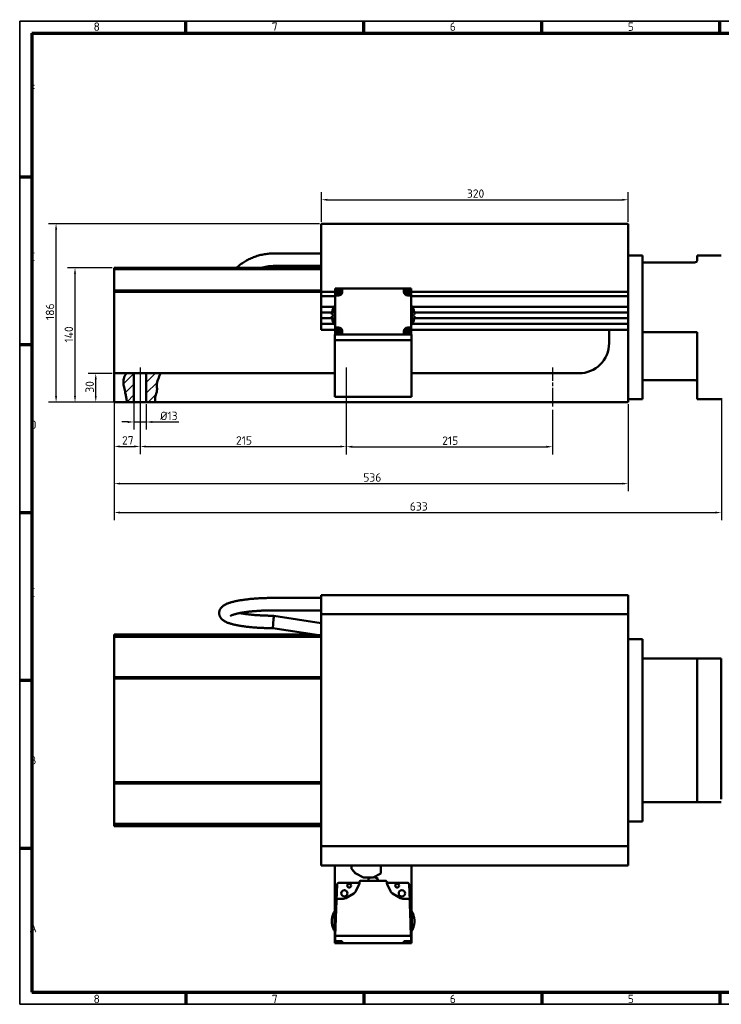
# Model space of a CAD drawing. Header units: millimetres. Extents: x 12 to 1472, y 12 to 1039.
# Tile 1 of 7: x 12 to 744, y 12 to 1039. Entities that reach past the tile are written whole.
import ezdxf

# ---------------------------------------------------------------- set-up
doc = ezdxf.new("R2010")
doc.units = ezdxf.units.MM
doc.header["$LTSCALE"] = 2.5
doc.linetypes.add('CHAIN', pattern=[0.3543, 0.2362, -0.0295, 0.0591, -0.0295])
doc.layers.get('0').update_dxf_attribs({"lineweight": 25})
for name, color, linetype, lineweight in [('Bemaßung (ISO)', 7, 'Continuous', 25), ('Mittellinie (ISO)', 7, 'Continuous', 25), ('Rahmen (ISO)', 7, 'Continuous', 70), ('Schraffur (ISO)', 7, 'Continuous', 18), ('Sichtbar (ISO)', 7, 'Continuous', 50), ('Symbol (ISO)', 7, 'Continuous', 25)]:
    doc.layers.add(name, color=color, linetype=linetype, lineweight=lineweight)
doc.styles.add('Notiztext (DIN)', font='isocpeur.ttf')
doc.dimstyles.new('Standard (DIN)', dxfattribs={"dimscale": 2.5, "dimtxt": 3.5, "dimasz": 2.5, "dimexe": 3.175, "dimexo": 0.8, "dimgap": 0.8, "dimtad": 1, "dimdec": 3, "dimrnd": 1e-08, "dimtxsty": 'Notiztext (DIN)', "dimcen": 0.09, "dimdle": 10, "dimclrd": 256, "dimclre": 256, "dimclrt": 256, "dimazin": 2, "dimtfac": 0.571429, "dimtdec": 3, "dimtmove": 0, "dimatfit": 3, "dimfxl": 1, "dimtolj": 1, "dimlwd": -1, "dimlwe": -1, "dimarcsym": 0})

# ---------------------------------------------------------------- blocks, each defined once
blk = doc.blocks.new('Ränder Hagen+Goebel Rahmen')
at = {"layer": 'Rahmen (ISO)', "linetype": 'Continuous', "lineweight": 35}
for p, q in [((5, 415), (5, 5)), ((5, 415), (589, 415)), ((5, 5), (589, 5))]:
    blk.add_line(p, q, dxfattribs=at)
at = {"layer": 'Rahmen (ISO)'}
for p, q in [((74.25, 410), (74.25, 415)), ((148.5, 410), (148.5, 415)), ((222.75, 410), (222.75, 415)), ((297, 410), (297, 415)), ((10, 410), (584, 410)), ((10, 410), (10, 10)), ((10, 350), (5, 350)), ((10, 280), (5, 280)), ((10, 210), (5, 210)), ((10, 140), (5, 140)), ((10, 70), (5, 70)), ((10, 10), (584, 10)), ((74.25, 10), (74.25, 5)), ((148.5, 10), (148.5, 5)), ((222.75, 10), (222.75, 5)), ((297, 10), (297, 5))]:
    blk.add_line(p, q, dxfattribs=at)
at = {"layer": 'Symbol (ISO)', "char_height": 3.5, "style": 'Notiztext (DIN)'}
for s, insert, attachment_point in [('8', (37.125, 411), 8), ('7', (111.375, 411), 8), ('6', (185.625, 411), 8), ('5', (259.875, 411), 8), ('F', (9, 385), 7), ('E', (9, 315), 7), ('D', (9, 245), 7), ('C', (9, 175), 7), ('B', (9, 105), 7), ('A', (9, 35), 7), ('8', (37.125, 9), 2), ('7', (111.375, 9), 2), ('6', (185.625, 9), 2), ('5', (259.875, 9), 2)]:
    blk.add_mtext(s, dxfattribs=dict(at, insert=insert, attachment_point=attachment_point))
blk = doc.blocks.new('*D6')
at = {"layer": 'Bemaßung (ISO)'}
for p, q in [((109, 670.4), (83.9, 670.4)), ((91.8, 646.7), (91.8, 664.2)), ((645, 640.4), (83.9, 640.4))]:
    blk.add_line(p, q, dxfattribs=at)
for points in [[(90.8, 664.2), (92.8, 664.2), (91.8, 670.4)], [(90.8, 646.7), (92.8, 646.7), (91.8, 640.4)]]:
    blk.add_solid(points, dxfattribs=at)
at = {"layer": 'Defpoints', "color": 0}
for p in [(91.8, 670.4), (111, 670.4), (647, 640.4)]:
    blk.add_point(p, dxfattribs=at)
at = {"layer": 'Bemaßung (ISO)', "insert": (81.1, 650.2), "char_height": 8.75, "attachment_point": 1, "rotation": 90, "style": 'Notiztext (DIN)'}
blk.add_mtext('\\A1;30', dxfattribs=at)
blk = doc.blocks.new('*D7')
at = {"layer": 'Bemaßung (ISO)'}
for p, q in [((109, 780.4), (62.2, 780.4)), ((70.2, 646.7), (70.2, 774.2)), ((645, 640.4), (62.2, 640.4))]:
    blk.add_line(p, q, dxfattribs=at)
for points in [[(69.1, 774.2), (71.2, 774.2), (70.2, 780.4)], [(69.1, 646.7), (71.2, 646.7), (70.2, 640.4)]]:
    blk.add_solid(points, dxfattribs=at)
at = {"layer": 'Defpoints', "color": 0}
for p in [(70.2, 780.4), (111, 780.4), (647, 640.4)]:
    blk.add_point(p, dxfattribs=at)
at = {"layer": 'Bemaßung (ISO)', "insert": (59.4, 702.5), "char_height": 8.75, "attachment_point": 1, "rotation": 90, "style": 'Notiztext (DIN)'}
blk.add_mtext('\\A1;140', dxfattribs=at)
blk = doc.blocks.new('*D8')
at = {"layer": 'Bemaßung (ISO)'}
for p, q in [((325, 826.4), (42.5, 826.4)), ((50.4, 646.7), (50.4, 820.2)), ((645, 640.4), (42.5, 640.4))]:
    blk.add_line(p, q, dxfattribs=at)
for points in [[(49.4, 820.2), (51.5, 820.2), (50.4, 826.4)], [(49.4, 646.7), (51.5, 646.7), (50.4, 640.4)]]:
    blk.add_solid(points, dxfattribs=at)
at = {"layer": 'Defpoints', "color": 0}
for p in [(50.4, 826.4), (327, 826.4), (647, 640.4)]:
    blk.add_point(p, dxfattribs=at)
at = {"layer": 'Bemaßung (ISO)', "insert": (39.7, 726), "char_height": 8.75, "attachment_point": 1, "rotation": 90, "style": 'Notiztext (DIN)'}
blk.add_mtext('\\A1;186', dxfattribs=at)
blk = doc.blocks.new('*D14')
at = {"layer": 'Bemaßung (ISO)'}
for p, q in [((327, 828.4), (327, 859.3)), ((647, 828.4), (647, 859.3)), ((333.2, 851.4), (640.7, 851.4))]:
    blk.add_line(p, q, dxfattribs=at)
for points in [[(333.2, 852.4), (333.2, 850.4), (327, 851.4)], [(640.7, 852.4), (640.7, 850.4), (647, 851.4)]]:
    blk.add_solid(points, dxfattribs=at)
at = {"layer": 'Defpoints', "color": 0}
for p in [(647, 851.4), (327, 826.4), (647, 826.4)]:
    blk.add_point(p, dxfattribs=at)
at = {"layer": 'Bemaßung (ISO)', "insert": (478.7, 862.2), "char_height": 8.75, "attachment_point": 1, "style": 'Notiztext (DIN)'}
blk.add_mtext('\\A1;320', dxfattribs=at)
blk = doc.blocks.new('*D15')
at = {"layer": 'Bemaßung (ISO)'}
for p, q in [((131.5, 668.4), (131.5, 611.7)), ((144.5, 638.4), (144.5, 611.7)), ((125.2, 619.7), (119, 619.7)), ((131.5, 619.7), (144.5, 619.7)), ((150.7, 619.7), (178.5, 619.7))]:
    blk.add_line(p, q, dxfattribs=at)
for points in [[(125.2, 620.7), (125.2, 618.6), (131.5, 619.7)], [(150.7, 620.7), (150.7, 618.6), (144.5, 619.7)]]:
    blk.add_solid(points, dxfattribs=at)
at = {"layer": 'Defpoints', "color": 0}
for p in [(131.5, 670.4), (144.5, 640.4), (144.5, 619.7)]:
    blk.add_point(p, dxfattribs=at)
at = {"layer": 'Bemaßung (ISO)', "insert": (159, 630.4), "char_height": 8.75, "attachment_point": 1, "style": 'Notiztext (DIN)'}
blk.add_mtext('\\A1;Ø13', dxfattribs=at)
blk = doc.blocks.new('*D16')
at = {"layer": 'Bemaßung (ISO)'}
for p, q in [((111, 668.4), (111, 586.2)), ((138, 632.2), (138, 586.2)), ((117.2, 594.2), (131.7, 594.2))]:
    blk.add_line(p, q, dxfattribs=at)
for points in [[(117.2, 595.2), (117.2, 593.1), (111, 594.2)], [(131.7, 595.2), (131.7, 593.1), (138, 594.2)]]:
    blk.add_solid(points, dxfattribs=at)
at = {"layer": 'Defpoints', "color": 0}
for p in [(111, 670.4), (138, 634.2), (138, 594.2)]:
    blk.add_point(p, dxfattribs=at)
at = {"layer": 'Bemaßung (ISO)', "insert": (119.2, 604.9), "char_height": 8.75, "attachment_point": 1, "style": 'Notiztext (DIN)'}
blk.add_mtext('\\A1;27', dxfattribs=at)
blk = doc.blocks.new('*D17')
at = {"layer": 'Bemaßung (ISO)'}
for p, q in [((138, 674.7), (138, 586.2)), ((353, 632.2), (353, 586.2)), ((144.2, 594.1), (346.7, 594.1))]:
    blk.add_line(p, q, dxfattribs=at)
for points in [[(144.2, 595.1), (144.2, 593.1), (138, 594.1)], [(346.7, 595.1), (346.7, 593.1), (353, 594.1)]]:
    blk.add_solid(points, dxfattribs=at)
at = {"layer": 'Defpoints', "color": 0}
for p in [(138, 676.7), (353, 634.2), (353, 594.1)]:
    blk.add_point(p, dxfattribs=at)
at = {"layer": 'Bemaßung (ISO)', "insert": (238, 604.8), "char_height": 8.75, "attachment_point": 1, "style": 'Notiztext (DIN)'}
blk.add_mtext('\\A1;215', dxfattribs=at)
blk = doc.blocks.new('*D18')
at = {"layer": 'Bemaßung (ISO)'}
for p, q in [((353, 674.7), (353, 585.9)), ((568, 632.2), (568, 585.9)), ((359.2, 593.9), (561.7, 593.9))]:
    blk.add_line(p, q, dxfattribs=at)
for points in [[(359.2, 594.9), (359.2, 592.8), (353, 593.9)], [(561.7, 594.9), (561.7, 592.8), (568, 593.9)]]:
    blk.add_solid(points, dxfattribs=at)
at = {"layer": 'Defpoints', "color": 0}
for p in [(353, 676.7), (568, 634.2), (568, 593.9)]:
    blk.add_point(p, dxfattribs=at)
at = {"layer": 'Bemaßung (ISO)', "insert": (453, 604.6), "char_height": 8.75, "attachment_point": 1, "style": 'Notiztext (DIN)'}
blk.add_mtext('\\A1;215', dxfattribs=at)
blk = doc.blocks.new('*D19')
at = {"layer": 'Bemaßung (ISO)'}
for p, q in [((111, 668.4), (111, 547.5)), ((647, 638.4), (647, 547.5)), ((117.2, 555.4), (640.7, 555.4))]:
    blk.add_line(p, q, dxfattribs=at)
for points in [[(117.2, 556.4), (117.2, 554.4), (111, 555.4)], [(640.7, 556.4), (640.7, 554.4), (647, 555.4)]]:
    blk.add_solid(points, dxfattribs=at)
at = {"layer": 'Defpoints', "color": 0}
for p in [(111, 670.4), (647, 640.4), (647, 555.4)]:
    blk.add_point(p, dxfattribs=at)
at = {"layer": 'Bemaßung (ISO)', "insert": (370.7, 566.2), "char_height": 8.75, "attachment_point": 1, "style": 'Notiztext (DIN)'}
blk.add_mtext('\\A1;536', dxfattribs=at)
blk = doc.blocks.new('*D20')
at = {"layer": 'Bemaßung (ISO)'}
for p, q in [((111, 668.4), (111, 517.3)), ((744, 644.4), (744, 517.3)), ((117.2, 525.3), (737.7, 525.3))]:
    blk.add_line(p, q, dxfattribs=at)
for points in [[(117.2, 526.3), (117.2, 524.2), (111, 525.3)], [(737.7, 526.3), (737.7, 524.2), (744, 525.3)]]:
    blk.add_solid(points, dxfattribs=at)
at = {"layer": 'Defpoints', "color": 0}
for p in [(111, 670.4), (744, 646.4), (744, 525.3)]:
    blk.add_point(p, dxfattribs=at)
at = {"layer": 'Bemaßung (ISO)', "insert": (419.2, 536), "char_height": 8.75, "attachment_point": 1, "style": 'Notiztext (DIN)'}
blk.add_mtext('\\A1;633', dxfattribs=at)

msp = doc.modelspace()

# ---------------------------------------------------------------- hatches: boundary and pattern name
at = {"layer": 'Schraffur (ISO)'}
h = msp.add_hatch(dxfattribs=at)
h.set_pattern_fill('ANSI31', color=256, scale=63.5, style=0)
h.set_pattern_definition([(45, (0, 0), (-5.61266, 5.61266), [])])
edge = h.paths.add_edge_path()
edge.add_spline(control_points=[(124.5022, 640.4079), (123.541, 645.5873), (123.3628, 646.7006), (121.1858, 656.2682), (120.4297, 659.5532), (120.8617, 664.552), (121.3011, 666.4718), (122.7127, 669.1676), (123.1039, 669.801), (123.533, 670.4079)], knot_values=[0.052138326, 0.052138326, 0.052138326, 0.052138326, 1.713008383, 1.713008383, 2.995647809, 2.995647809, 3.653969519, 3.653969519, 3.867245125, 3.867245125, 3.867245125, 3.867245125], degree=3, periodic=0)
edge.add_line((123.533, 670.4079), (131.4678, 670.4079))
edge.add_line((131.4678, 670.4079), (131.4678, 640.4079))
edge.add_line((131.4678, 640.4079), (124.5022, 640.4079))
edge = h.paths.add_edge_path()
edge.add_spline(control_points=[(159.1687, 670.4079), (158.9737, 669.7516), (158.7366, 669.0774), (157.4225, 665.5799), (156.0928, 662.7814), (155.378, 658.0655), (155.5643, 656.7199), (155.8782, 652.6209), (155.4145, 651.4082), (154.2233, 647.3158), (153.8576, 645.9201), (153.5891, 642.9173), (153.6835, 641.6463), (153.8894, 640.4079)], knot_values=[6.697950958, 6.697950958, 6.697950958, 6.697950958, 6.748881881, 6.748881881, 6.958792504, 6.958792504, 7.09661434, 7.09661434, 7.374670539, 7.374670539, 7.503820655, 7.503820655, 7.623843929, 7.623843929, 7.623843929, 7.623843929], degree=3, periodic=0)
edge.add_line((153.8894, 640.4079), (144.4678, 640.4079))
edge.add_line((144.4678, 640.4079), (144.4678, 670.4079))
edge.add_line((144.4678, 670.4079), (159.1687, 670.4079))

# ---------------------------------------------------------------- linework, layer by layer
at = {"layer": 'Mittellinie (ISO)', "linetype": 'CHAIN', "ltscale": 23.990969}
for p, q in [((137.9678, 676.6579), (137.9678, 634.1579)), ((352.9678, 676.6579), (352.9678, 634.1579)), ((567.9678, 676.6579), (567.9678, 634.1579))]:
    msp.add_line(p, q, dxfattribs=at)
at = {"layer": 'Sichtbar (ISO)'}
for p, q in [((326.9678, 826.4079), (646.9678, 826.4079)), ((326.9678, 755.4079), (326.9678, 826.4079)), ((646.9678, 826.4079), (646.9678, 755.4079)), ((276.9678, 795.3221), (326.9678, 795.3221)), ((661.9678, 793.4079), (646.9678, 793.4079)), ((661.9678, 793.4079), (661.9678, 643.4079)), ((743.9678, 793.4079), (718.9678, 793.4079)), ((718.9678, 790.4079), (718.9678, 793.4079)), ((110.9678, 780.4079), (110.9678, 778.9079)), ((326.9678, 780.4079), (110.9678, 780.4079)), ((276.9678, 782.3221), (326.9678, 782.3221)), ((661.9678, 785.9083), (715.9678, 785.9083)), ((718.9678, 788.9083), (718.9678, 790.4079)), ((110.9678, 778.9079), (110.9678, 756.9079)), ((110.9678, 778.9079), (326.9678, 778.9079)), ((110.9678, 756.9079), (110.9678, 755.4079)), ((326.9678, 756.9079), (110.9678, 756.9079)), ((110.9678, 670.4079), (110.9678, 755.4079)), ((110.9678, 755.4079), (326.9678, 755.4079)), ((326.9678, 750.9079), (326.9678, 755.4079)), ((341.4678, 755.4079), (326.9678, 755.4079)), ((326.9678, 739.9079), (326.9678, 750.9079)), ((326.9678, 750.9079), (341.4678, 750.9079)), ((341.4678, 758.8079), (348.8678, 758.8079)), ((341.4678, 751.5079), (341.4678, 758.8079)), ((341.4678, 751.5079), (344.8678, 751.5079)), ((341.4678, 718.3079), (341.4678, 751.5079)), ((341.5678, 758.8079), (341.5678, 758.9079)), ((420.3678, 758.9079), (341.5678, 758.9079)), ((342.1928, 755.1079), (342.1618, 755.1079)), ((342.6926, 755.1079), (342.1928, 755.1079)), ((342.2215, 755.9079), (342.2533, 755.9079)), ((342.2533, 755.9079), (342.7674, 755.9079)), ((347.0429, 755.1079), (342.6926, 755.1079)), ((342.7674, 755.9079), (346.9681, 755.9079)), ((346.9681, 755.9079), (347.4822, 755.9079)), ((347.5427, 755.1079), (347.0429, 755.1079)), ((347.4822, 755.9079), (347.514, 755.9079)), ((347.5738, 755.1079), (347.5427, 755.1079)), ((348.8678, 755.5079), (348.8678, 758.8079)), ((348.8678, 758.8079), (413.0678, 758.8079)), ((413.0678, 758.8079), (413.0678, 755.5079)), ((413.0678, 758.8079), (420.4678, 758.8079)), ((414.3928, 755.1079), (414.3618, 755.1079)), ((414.8926, 755.1079), (414.3928, 755.1079)), ((414.4215, 755.9079), (414.4533, 755.9079)), ((414.4533, 755.9079), (414.9674, 755.9079)), ((419.2429, 755.1079), (414.8926, 755.1079)), ((414.9674, 755.9079), (419.1681, 755.9079)), ((417.0678, 751.5079), (420.4678, 751.5079)), ((419.1681, 755.9079), (419.6822, 755.9079)), ((419.7427, 755.1079), (419.2429, 755.1079)), ((419.6822, 755.9079), (419.714, 755.9079)), ((419.7738, 755.1079), (419.7427, 755.1079)), ((420.3678, 758.8079), (420.3678, 758.9079)), ((420.4678, 758.8079), (420.4678, 751.5079)), ((646.9678, 755.4079), (420.4678, 755.4079)), ((420.4678, 751.5079), (420.4678, 718.3079)), ((420.4678, 750.9079), (646.9678, 750.9079)), ((646.9678, 750.9079), (646.9678, 755.4079)), ((646.9678, 750.9079), (646.9678, 739.9079)), ((326.9678, 739.9079), (340.022, 739.9079)), ((326.9678, 733.9079), (326.9678, 739.9079)), ((340.5678, 740.9079), (340.5678, 720.9079)), ((341.4678, 740.9079), (340.5678, 740.9079)), ((420.4678, 740.9079), (421.3678, 740.9079)), ((421.3678, 720.9079), (421.3678, 740.9079)), ((421.9135, 739.9079), (646.9678, 739.9079)), ((646.9678, 739.9079), (646.9678, 733.9079)), ((338.0935, 733.9079), (326.9678, 733.9079)), ((326.9678, 727.9079), (326.9678, 733.9079)), ((337.8921, 731.9079), (338.8678, 731.9079)), ((338.8678, 729.9079), (337.8921, 729.9079)), ((338.8678, 729.9079), (338.8678, 731.9079)), ((423.0678, 731.9079), (424.0434, 731.9079)), ((423.0678, 731.9079), (423.0678, 729.9079)), ((424.0434, 729.9079), (423.0678, 729.9079)), ((646.9678, 733.9079), (423.842, 733.9079)), ((646.9678, 733.9079), (646.9678, 727.9079)), ((326.9678, 727.9079), (338.0935, 727.9079)), ((326.9678, 721.9079), (326.9678, 727.9079)), ((340.022, 721.9079), (326.9678, 721.9079)), ((326.9678, 715.9079), (326.9678, 721.9079)), ((341.4678, 720.9079), (340.5678, 720.9079)), ((420.4678, 720.9079), (421.3678, 720.9079)), ((646.9678, 721.9079), (421.9135, 721.9079)), ((423.842, 727.9079), (646.9678, 727.9079)), ((646.9678, 727.9079), (646.9678, 721.9079)), ((646.9678, 721.9079), (646.9678, 715.9079)), ((341.4678, 715.9079), (326.9678, 715.9079)), ((340.9678, 710.9079), (340.9678, 704.9079)), ((420.9678, 710.9079), (340.9678, 710.9079)), ((344.8678, 718.3079), (341.4678, 718.3079)), ((341.4678, 711.0079), (341.4678, 718.3079)), ((348.8678, 711.0079), (341.4678, 711.0079)), ((341.5678, 710.9079), (341.5678, 711.0079)), ((342.184, 714.5079), (342.2153, 714.5079)), ((342.2153, 713.7079), (342.184, 713.7079)), ((342.2153, 714.5079), (342.7203, 714.5079)), ((342.7203, 713.7079), (342.2153, 713.7079)), ((342.7203, 714.5079), (347.0152, 714.5079)), ((347.0152, 713.7079), (342.7203, 713.7079)), ((347.0152, 714.5079), (347.5202, 714.5079)), ((347.5202, 713.7079), (347.0152, 713.7079)), ((347.5202, 714.5079), (347.5515, 714.5079)), ((347.5515, 713.7079), (347.5202, 713.7079)), ((348.8678, 711.0079), (348.8678, 714.3079)), ((413.0678, 711.0079), (348.8678, 711.0079)), ((354.2928, 710.9079), (354.2928, 711.0079)), ((356.9178, 710.9079), (356.9178, 711.0079)), ((360.9178, 710.9079), (360.9178, 711.0079)), ((370.9678, 710.9079), (370.9678, 711.0079)), ((374.9678, 710.9079), (375.0678, 711.0079)), ((386.9678, 710.9079), (386.8678, 711.0079)), ((390.9678, 711.0079), (390.9678, 710.9079)), ((401.0178, 710.9079), (401.0178, 711.0079)), ((405.0178, 710.9079), (405.0178, 711.0079)), ((407.6428, 711.0079), (407.6428, 710.9079)), ((413.0678, 714.3079), (413.0678, 711.0079)), ((420.4678, 711.0079), (413.0678, 711.0079)), ((414.384, 714.5079), (414.4153, 714.5079)), ((414.4153, 713.7079), (414.384, 713.7079)), ((414.4153, 714.5079), (414.9203, 714.5079)), ((414.9203, 713.7079), (414.4153, 713.7079)), ((414.9203, 714.5079), (419.2152, 714.5079)), ((419.2152, 713.7079), (414.9203, 713.7079)), ((420.4678, 718.3079), (417.0678, 718.3079)), ((419.2152, 714.5079), (419.7202, 714.5079)), ((419.7202, 713.7079), (419.2152, 713.7079)), ((419.7202, 714.5079), (419.7515, 714.5079)), ((419.7515, 713.7079), (419.7202, 713.7079)), ((420.3678, 710.9079), (420.3678, 711.0079)), ((420.4678, 718.3079), (420.4678, 711.0079)), ((646.9678, 715.9079), (420.4678, 715.9079)), ((420.9678, 710.9079), (420.9678, 704.9079)), ((626.9678, 715.9079), (626.9678, 701.9079)), ((646.9678, 640.4079), (646.9678, 715.9079)), ((661.9678, 713.4083), (718.9678, 713.4083)), ((718.9678, 713.4083), (718.9678, 646.4079)), ((420.9678, 704.9079), (340.9678, 704.9079)), ((340.9678, 704.9079), (340.9678, 645.9079)), ((420.9678, 704.9079), (420.9678, 645.9079)), ((110.9678, 670.4079), (110.9678, 640.4079)), ((123.533, 670.4079), (110.9678, 670.4079)), ((123.533, 670.4079), (131.4678, 670.4079)), ((131.4678, 670.4079), (131.4678, 640.4079)), ((131.4678, 670.4079), (144.4678, 670.4079)), ((144.4678, 670.4079), (159.1687, 670.4079)), ((144.4678, 640.4079), (144.4678, 670.4079)), ((340.9678, 670.4079), (159.1687, 670.4079)), ((595.4678, 670.4079), (420.9678, 670.4079)), ((715.9678, 663.4083), (661.9678, 663.4083)), ((124.5022, 640.4079), (110.9678, 640.4079)), ((131.4678, 640.4079), (124.5022, 640.4079)), ((144.4678, 640.4079), (131.4678, 640.4079)), ((153.8894, 640.4079), (144.4678, 640.4079)), ((646.9678, 640.4079), (153.8894, 640.4079)), ((420.9678, 645.9079), (340.9678, 645.9079)), ((661.9678, 643.4079), (646.9678, 643.4079)), ((718.9678, 643.4079), (718.9678, 646.4079)), ((718.9678, 643.4079), (743.9678, 643.4079)), ((276.9678, 436.2292), (326.9678, 436.2292)), ((646.9678, 439.2292), (326.9678, 439.2292)), ((326.9678, 439.2292), (326.9678, 419.2292)), ((646.9678, 439.2292), (646.9678, 419.2292)), ((276.9678, 423.2292), (326.9678, 423.2292)), ((276.9678, 417.68), (277.4704, 417.68)), ((326.9678, 409.9765), (277.4707, 417.68)), ((326.9678, 419.2292), (646.9678, 419.2292)), ((326.9678, 177.2292), (326.9678, 419.2292)), ((326.9678, 419.2292), (646.9678, 419.2292)), ((646.9678, 177.2292), (646.9678, 419.2292)), ((276.4562, 404.7933), (276.4562, 404.7928)), ((324.3387, 397.2292), (276.4619, 404.6805)), ((110.9678, 398.2292), (317.9134, 398.2292)), ((110.9678, 397.2292), (110.9678, 398.2292)), ((110.9678, 397.2292), (110.9678, 395.7292)), ((326.9678, 397.2292), (110.9678, 397.2292)), ((110.9678, 395.7292), (326.9678, 395.7292)), ((110.9678, 395.7292), (110.9678, 353.7292)), ((661.9678, 393.2292), (646.9678, 393.2292)), ((661.9678, 393.2292), (661.9678, 203.2292)), ((661.9678, 373.2292), (715.9678, 373.2292)), ((718.9678, 373.2292), (715.9678, 373.2292)), ((743.9678, 373.2292), (718.9678, 373.2292)), ((718.9678, 370.2292), (718.9678, 373.2292)), ((718.9678, 370.2292), (718.9678, 226.2292)), ((743.9678, 373.2292), (743.9678, 370.2292)), ((743.9678, 370.2292), (743.9678, 226.2292)), ((110.9678, 353.7292), (110.9678, 352.2292)), ((326.9678, 353.7292), (110.9678, 353.7292)), ((110.9678, 352.2292), (326.9678, 352.2292)), ((110.9678, 352.2292), (110.9678, 244.2292)), ((110.9678, 244.2292), (110.9678, 242.7292)), ((326.9678, 244.2292), (110.9678, 244.2292)), ((110.9678, 242.7292), (326.9678, 242.7292)), ((110.9678, 242.7292), (110.9678, 200.7292)), ((718.9678, 223.2292), (718.9678, 226.2292)), ((661.9678, 223.2292), (715.9678, 223.2292)), ((715.9678, 223.2292), (718.9678, 223.2292)), ((718.9678, 223.2292), (743.9678, 223.2292)), ((110.9678, 200.7292), (110.9678, 199.2292)), ((326.9678, 200.7292), (110.9678, 200.7292)), ((110.9678, 199.2292), (326.9678, 199.2292)), ((110.9678, 198.2292), (110.9678, 199.2292)), ((326.9678, 198.2292), (110.9678, 198.2292)), ((661.9678, 203.2292), (646.9678, 203.2292)), ((326.9678, 177.2292), (646.9678, 177.2292)), ((646.9678, 177.2292), (326.9678, 177.2292)), ((326.9678, 157.2292), (326.9678, 177.2292)), ((646.9678, 157.2292), (646.9678, 177.2292)), ((326.9678, 157.2292), (646.9678, 157.2292)), ((340.9678, 157.2292), (340.9678, 109.2292)), ((358.4678, 153.8155), (358.4678, 157.2292)), ((388.9678, 157.2292), (388.9678, 148.7292)), ((420.9678, 157.2292), (420.9678, 109.2292)), ((362.9678, 148.7292), (358.4678, 153.8155)), ((358.7199, 153.526), (358.7221, 153.528)), ((362.6956, 149.0323), (358.7199, 153.526)), ((362.6956, 149.0323), (362.6978, 149.0343)), ((370.9678, 144.7292), (362.9678, 148.7292)), ((380.9678, 144.7292), (370.9678, 144.7292)), ((375.9778, 143.3482), (378.3697, 144.7292)), ((388.9678, 148.7292), (380.9678, 144.7292)), ((382.3601, 145.4253), (385.9578, 143.3482)), ((342.8588, 120.699), (343.4385, 137.299)), ((345.4372, 139.2292), (366.7056, 139.2292)), ((362.8459, 130.3724), (366.2743, 137.7245)), ((366.7428, 139.8376), (366.7428, 140.2292)), ((367.7428, 141.2292), (394.1928, 141.2292)), ((375.9778, 141.2292), (375.9778, 143.3482)), ((385.9578, 141.2292), (385.9578, 143.3482)), ((395.1928, 140.2292), (395.1928, 139.8376)), ((395.2299, 139.2292), (416.4983, 139.2292)), ((395.6612, 137.7245), (399.0896, 130.3724)), ((418.4971, 137.299), (419.0767, 120.699)), ((352.403, 123.299), (360.8144, 128.1553)), ((401.1211, 128.1553), (409.5325, 123.299)), ((341.5678, 83.7292), (342.8588, 120.699)), ((341.5678, 114.2292), (342.5678, 115.2292)), ((341.5678, 114.2292), (341.5678, 99.2292)), ((342.5678, 115.2292), (342.5678, 112.3654)), ((342.6678, 115.2292), (342.5678, 115.2292)), ((344.8576, 122.6292), (349.903, 122.6292)), ((412.0325, 122.6292), (417.078, 122.6292)), ((419.0767, 120.699), (420.3678, 83.7292)), ((419.3678, 115.2292), (419.2678, 115.2292)), ((419.3678, 115.2292), (419.3678, 112.3654)), ((420.3678, 114.2292), (419.3678, 115.2292)), ((420.3678, 114.2292), (420.3678, 99.2292)), ((338.8678, 105.3798), (338.8678, 105.4606)), ((340.5678, 109.2292), (340.5678, 89.2292)), ((341.5678, 109.2292), (340.5678, 109.2292)), ((420.3678, 109.2292), (421.3678, 109.2292)), ((421.3678, 89.2292), (421.3678, 109.2292)), ((423.0678, 105.4606), (423.0678, 105.3798)), ((338.8678, 92.9977), (338.8678, 93.0785)), ((341.5678, 99.2292), (341.5678, 83.7292)), ((420.3678, 99.2292), (420.3678, 83.7292)), ((423.0678, 93.0785), (423.0678, 92.9977)), ((341.5678, 89.2292), (340.5678, 89.2292)), ((340.9678, 89.2292), (340.9678, 76.2292)), ((341.4678, 83.7292), (341.5678, 83.7292)), ((341.4678, 83.7292), (341.4678, 78.2292)), ((420.3678, 83.7292), (341.5678, 83.7292)), ((420.3678, 89.2292), (421.3678, 89.2292)), ((420.3678, 83.7292), (420.4678, 83.7292)), ((420.4678, 83.7292), (420.4678, 78.2292)), ((420.9678, 89.2292), (420.9678, 76.2292)), ((341.4678, 76.2292), (340.9678, 76.2292)), ((341.4678, 78.2292), (341.4678, 76.2292)), ((341.4678, 78.2292), (348.8678, 78.2292)), ((341.4678, 76.2292), (344.8678, 76.2292)), ((342.1544, 77.2392), (342.0678, 78.2292)), ((342.2215, 77.2392), (342.1544, 77.2392)), ((342.1928, 76.8856), (342.1618, 77.2392)), ((342.2215, 77.2392), (342.2533, 76.8856)), ((342.7674, 76.4292), (342.6926, 76.4292)), ((346.9681, 76.4292), (342.7674, 76.4292)), ((344.8678, 76.2292), (348.8678, 76.2292)), ((347.0429, 76.4292), (346.9681, 76.4292)), ((347.4822, 76.8856), (347.514, 77.2392)), ((347.5811, 77.2392), (347.514, 77.2392)), ((347.5738, 77.2392), (347.5427, 76.8856)), ((347.5811, 77.2392), (347.6678, 78.2292)), ((348.8678, 78.2292), (348.8678, 76.2292)), ((348.8678, 76.2292), (413.0678, 76.2292)), ((413.0678, 78.2292), (413.0678, 76.2292)), ((413.0678, 78.2292), (420.4678, 78.2292)), ((413.0678, 76.2292), (417.0678, 76.2292)), ((414.3544, 77.2392), (414.2678, 78.2292)), ((414.4215, 77.2392), (414.3544, 77.2392)), ((414.3928, 76.8856), (414.3618, 77.2392)), ((414.4215, 77.2392), (414.4533, 76.8856)), ((414.9674, 76.4292), (414.8926, 76.4292)), ((419.1681, 76.4292), (414.9674, 76.4292)), ((417.0678, 76.2292), (420.4678, 76.2292)), ((419.2429, 76.4292), (419.1681, 76.4292)), ((419.6822, 76.8856), (419.714, 77.2392)), ((419.7811, 77.2392), (419.714, 77.2392)), ((419.7738, 77.2392), (419.7427, 76.8856)), ((419.7811, 77.2392), (419.8678, 78.2292)), ((420.4678, 78.2292), (420.4678, 76.2292)), ((420.9678, 76.2292), (420.4678, 76.2292))]:
    msp.add_line(p, q, dxfattribs=at)
at = {"layer": 'Sichtbar (ISO)', "flags": 128}
for points in [[(238.4685, 780.4079), (239.4489, 781.2856), (240.4498, 782.1405), (241.4708, 782.9719), (242.5111, 783.7794), (243.5703, 784.5627), (244.6477, 785.3212), (245.7428, 786.0546), (246.855, 786.7624), (247.9837, 787.4441), (249.1283, 788.0994), (250.2881, 788.7281), (251.4623, 789.3299), (252.6505, 789.9044), (253.8519, 790.4515), (255.0659, 790.9708), (256.2917, 791.462), (257.5288, 791.9249), (258.7765, 792.3591), (260.034, 792.7645), (261.3008, 793.1406), (262.5763, 793.4872), (263.8595, 793.8042), (265.15, 794.0914), (266.4468, 794.3487), (267.7494, 794.5761), (269.057, 794.7735), (270.3689, 794.9408), (271.6844, 795.0778), (273.0027, 795.1846), (274.3232, 795.2609), (275.6451, 795.3068), (276.9678, 795.3221)], [(264.0795, 780.4079), (265.65, 780.8538), (267.2367, 781.2416), (268.8372, 781.5705), (270.4494, 781.8403), (272.0708, 782.0506), (273.6992, 782.2013), (275.3323, 782.2919), (276.9678, 782.3221)], [(124.5022, 640.4079), (124.2462, 641.7906), (124.0235, 642.9938), (123.8245, 644.0614), (123.6397, 645.0373), (123.4593, 645.9654), (123.2737, 646.8898), (123.0733, 647.8542), (122.8485, 648.9026), (122.5896, 650.0791), (122.2868, 651.4274), (121.9428, 652.9424), (121.6145, 654.4129), (121.319, 655.8179), (121.066, 657.1678), (120.8652, 658.4728), (120.7263, 659.7432), (120.659, 660.9894), (120.6729, 662.2216), (120.7789, 663.4587), (121.0006, 664.7593), (121.3665, 666.1248), (121.905, 667.5461), (122.6399, 669.0068), (123.533, 670.4079)], [(159.1687, 670.4079), (158.663, 668.8897), (158.0732, 667.3401), (157.4572, 665.7904), (156.8593, 664.2398), (156.323, 662.6861), (155.892, 661.1268), (155.6107, 659.5667), (155.513, 658.1568), (155.5461, 656.9055), (155.6375, 655.7423), (155.7095, 654.6382), (155.7099, 653.6673), (155.6411, 652.7899), (155.5084, 651.956), (155.3169, 651.116), (155.0718, 650.2198), (154.7783, 649.2178), (154.447, 648.0744), (154.1319, 646.8561), (153.8732, 645.5707), (153.7054, 644.2094), (153.6603, 642.8746), (153.7291, 641.6169), (153.8894, 640.4079)], [(276.462, 404.6805), (275.2095, 404.6856), (273.958, 404.6965), (272.7082, 404.713), (271.4608, 404.7353), (270.2165, 404.7631), (268.9759, 404.7966), (267.7397, 404.8357), (266.5086, 404.8804), (265.2833, 404.9307), (264.0645, 404.9865), (262.8528, 405.0479), (261.6489, 405.1148), (260.4536, 405.1872), (259.2674, 405.2651), (258.0912, 405.3484), (256.9254, 405.4371), (255.7707, 405.5311), (254.6276, 405.6304), (253.4966, 405.735), (252.3784, 405.8449), (251.2734, 405.9599), (250.1823, 406.0801), (249.1056, 406.2054), (248.0438, 406.3357), (246.9976, 406.4711), (245.9674, 406.6115), (244.9539, 406.7569), (243.9578, 406.9071), (242.9794, 407.0619), (242.0189, 407.2216), (241.0766, 407.3861), (240.1526, 407.5556), (239.2471, 407.7301), (238.3604, 407.9097), (237.4925, 408.0944), (236.6439, 408.2844), (235.8145, 408.4796), (235.0046, 408.6802), (234.2144, 408.8863), (233.4442, 409.0978), (232.694, 409.3147), (231.964, 409.531), (231.2533, 409.7468), (230.5611, 409.9655), (229.8865, 410.1903), (229.2285, 410.4244), (228.5864, 410.6713), (227.9591, 410.9341), (227.3459, 411.2161), (226.7458, 411.5206), (226.158, 411.8508), (225.5815, 412.2101), (225.0154, 412.6017), (224.459, 413.0289), (223.9112, 413.4949), (223.3712, 414.0031), (222.8383, 414.5575), (222.3176, 415.1791), (222.0666, 415.52), (221.8245, 415.8824), (221.5933, 416.2673), (221.3751, 416.676), (221.1724, 417.1097), (220.9905, 417.5698), (220.8324, 418.053), (220.7001, 418.5552), (220.596, 419.0725), (220.522, 419.601), (220.4804, 420.1366), (220.4733, 420.6753), (220.5029, 421.2132), (220.5698, 421.7444), (220.6698, 422.2616), (220.7996, 422.7627), (220.9558, 423.2456), (221.1354, 423.7084), (221.3349, 424.1489), (221.5512, 424.5653), (221.7809, 424.9559), (222.02, 425.3225), (222.2671, 425.667), (222.5213, 425.9908), (223.0467, 426.5816), (223.5885, 427.1063), (224.1385, 427.5761), (224.6927, 428.0041), (225.2542, 428.3995), (225.8241, 428.7654), (226.4038, 429.1049), (226.9945, 429.421), (227.5973, 429.7169), (228.2135, 429.9956), (228.8442, 430.2602), (229.4909, 430.5139), (230.1545, 430.7597), (230.8365, 431.0005), (231.538, 431.2355), (232.2591, 431.4641), (232.9998, 431.6863), (233.7599, 431.9025), (234.5393, 432.1125), (235.338, 432.3167), (236.1558, 432.5152), (236.9926, 432.708), (237.8483, 432.8953), (238.7228, 433.0772), (239.6159, 433.2539), (240.5277, 433.4255), (241.4578, 433.5921), (242.4064, 433.7539), (243.3732, 433.911), (244.3581, 434.0635), (245.3611, 434.2116), (246.3813, 434.3549), (247.418, 434.4933), (248.4706, 434.6267), (249.5385, 434.755), (250.6212, 434.8783), (251.718, 434.9964), (252.8284, 435.1093), (253.9519, 435.217), (255.0879, 435.3195), (256.2357, 435.4167), (257.3949, 435.5086), (258.565, 435.5951), (259.7452, 435.6762), (260.9351, 435.7519), (262.1339, 435.8221), (263.341, 435.8867), (264.5557, 435.9459), (265.7772, 435.9995), (267.0049, 436.0475), (268.2382, 436.0899), (269.4762, 436.1268), (270.7184, 436.158), (271.9641, 436.1836), (273.2126, 436.2035), (274.4631, 436.2177), (275.7151, 436.2263), (276.9678, 436.2292)], [(232.3204, 417.4738), (232.3394, 417.4878), (232.396, 417.5258), (232.4892, 417.5846), (232.6178, 417.661), (232.7808, 417.7524), (232.9769, 417.8556), (233.205, 417.9678), (233.4638, 418.0863), (233.7521, 418.2101), (234.0688, 418.3386), (234.4132, 418.4711), (234.7845, 418.6069), (235.1819, 418.7453), (235.6046, 418.8856), (236.0517, 419.0272), (236.5224, 419.1694), (237.016, 419.3115), (237.5317, 419.4529), (238.069, 419.5936), (238.6275, 419.7334), (239.2066, 419.8723), (239.8059, 420.01), (240.4248, 420.1463), (241.0629, 420.2811), (241.7197, 420.4141), (242.3948, 420.5454), (243.0875, 420.6745), (243.7974, 420.8014), (244.524, 420.926), (245.2668, 421.0479), (246.0255, 421.1672), (246.7995, 421.2838), (247.5884, 421.3975), (248.3919, 421.5085), (249.2094, 421.6165), (250.0405, 421.7215), (250.8847, 421.8234), (251.7416, 421.9223), (252.6107, 422.0179), (253.4916, 422.1103), (254.3839, 422.1994), (255.287, 422.2851), (256.2006, 422.3673), (257.1241, 422.4459), (258.0572, 422.521), (258.9993, 422.5925), (259.95, 422.6603), (260.9088, 422.7244), (261.8753, 422.7848), (262.849, 422.8415), (263.8293, 422.8944), (264.8159, 422.9436), (265.8083, 422.9889), (266.8059, 423.0304), (267.8083, 423.0681), (268.815, 423.1018), (269.8257, 423.1316), (270.8397, 423.1575), (271.8566, 423.1794), (272.8759, 423.1973), (273.8972, 423.2112), (274.9199, 423.2212), (275.9436, 423.2272), (276.9678, 423.2292)], [(276.9678, 417.68), (275.7292, 417.683), (274.4915, 417.6918), (273.2555, 417.7064), (272.0221, 417.7269), (270.7921, 417.7531), (269.5664, 417.7851), (268.3458, 417.8227), (267.1311, 417.8661), (265.9232, 417.9152), (264.723, 417.9699), (263.5313, 418.0302), (262.3489, 418.096), (261.1767, 418.1675), (260.0156, 418.2444), (258.8663, 418.3267), (257.7296, 418.4143), (256.6064, 418.5071), (255.4974, 418.6051), (254.4036, 418.7081), (253.3256, 418.816), (252.2643, 418.9287), (251.2205, 419.0462), (250.195, 419.1684), (249.1886, 419.2951), (248.2022, 419.4263), (247.2364, 419.5617), (246.2921, 419.7013), (245.3701, 419.8448), (244.4711, 419.9921), (243.5961, 420.143), (242.7457, 420.2972), (241.9209, 420.4546)], [(276.9678, 412.3857), (276.9355, 411.9655), (276.9034, 411.5428), (276.8716, 411.1191), (276.8401, 410.6956), (276.8091, 410.2739), (276.7787, 409.8551), (276.7489, 409.4416), (276.72, 409.0361), (276.6921, 408.6401), (276.6653, 408.2548), (276.6396, 407.8814), (276.6151, 407.5216), (276.5921, 407.1783), (276.5707, 406.8524), (276.5508, 406.5452), (276.5326, 406.2574), (276.5161, 405.9903), (276.5014, 405.7448), (276.4887, 405.5229), (276.478, 405.3253), (276.4693, 405.1527), (276.4628, 405.0062), (276.4584, 404.8862), (276.4562, 404.7933)], [(276.4562, 404.7928), (276.4561, 404.7838), (276.456, 404.7751), (276.4559, 404.7668), (276.4559, 404.7589), (276.4559, 404.7513), (276.456, 404.7442), (276.4561, 404.7374), (276.4561, 404.731), (276.4563, 404.725), (276.4564, 404.7193), (276.4566, 404.7141), (276.4569, 404.7092), (276.4571, 404.7047), (276.4574, 404.7006), (276.4577, 404.6968), (276.4581, 404.6935), (276.4584, 404.6905), (276.4588, 404.688), (276.4593, 404.6858), (276.4598, 404.6839), (276.4602, 404.6825), (276.4608, 404.6815), (276.4613, 404.6808), (276.4619, 404.6805)], [(338.8678, 105.3798), (338.7117, 104.8787), (338.568, 104.3703), (338.4374, 103.8559), (338.3204, 103.3373), (338.2179, 102.8159), (338.1299, 102.2933), (338.0562, 101.7713), (337.9964, 101.2514), (337.9504, 100.7356), (337.9178, 100.2255), (337.8985, 99.7228), (337.8921, 99.2292), (337.8985, 98.7356), (337.9178, 98.2328), (337.9504, 97.7227), (337.9964, 97.2069), (338.0562, 96.6871), (338.1299, 96.165), (338.2179, 95.6424), (338.3204, 95.121), (338.4374, 94.6024), (338.568, 94.0881), (338.7117, 93.5796), (338.8678, 93.0785)], [(423.0678, 93.0785), (423.2238, 93.5796), (423.3675, 94.0881), (423.4981, 94.6024), (423.6151, 95.121), (423.7176, 95.6424), (423.8056, 96.165), (423.8793, 96.6871), (423.9391, 97.2069), (423.9851, 97.7227), (424.0177, 98.2328), (424.037, 98.7356), (424.0434, 99.2292), (424.037, 99.7228), (424.0177, 100.2255), (423.9851, 100.7356), (423.9391, 101.2514), (423.8793, 101.7713), (423.8056, 102.2933), (423.7176, 102.8159), (423.6151, 103.3373), (423.4981, 103.8559), (423.3675, 104.3703), (423.2238, 104.8787), (423.0678, 105.3798)], [(342.6926, 76.4292), (342.6627, 76.4302), (342.6319, 76.4333), (342.6006, 76.4382), (342.5696, 76.4449), (342.5394, 76.4533), (342.5107, 76.4632), (342.4835, 76.4747), (342.4561, 76.4885), (342.429, 76.5043), (342.4025, 76.5219), (342.3772, 76.5407), (342.3537, 76.5605), (342.3324, 76.5811), (342.3121, 76.6035), (342.2927, 76.628), (342.2744, 76.6539), (342.2576, 76.6808), (342.2428, 76.7081), (342.2301, 76.7353), (342.2194, 76.7631), (342.2101, 76.7926), (342.2024, 76.8233), (342.1966, 76.8545), (342.1928, 76.8856)], [(342.2533, 76.8856), (342.2572, 76.854), (342.2634, 76.8223), (342.2714, 76.7913), (342.2811, 76.7614), (342.2923, 76.7334), (342.3056, 76.7059), (342.3212, 76.6783), (342.3386, 76.6513), (342.3576, 76.6253), (342.3778, 76.6009), (342.3987, 76.5786), (342.4209, 76.5582), (342.4452, 76.5384), (342.4713, 76.5198), (342.4986, 76.5025), (342.5264, 76.4869), (342.5543, 76.4734), (342.5821, 76.4622), (342.6116, 76.4526), (342.6424, 76.4444), (342.674, 76.4379), (342.7057, 76.4331), (342.7371, 76.4302), (342.7674, 76.4292)], [(346.9681, 76.4292), (346.9984, 76.4302), (347.0298, 76.4331), (347.0615, 76.4379), (347.0931, 76.4444), (347.1239, 76.4526), (347.1534, 76.4622), (347.1812, 76.4734), (347.2091, 76.4869), (347.2369, 76.5025), (347.2642, 76.5198), (347.2903, 76.5384), (347.3147, 76.5582), (347.3368, 76.5786), (347.3577, 76.6009), (347.3779, 76.6253), (347.3969, 76.6513), (347.4143, 76.6783), (347.4299, 76.7059), (347.4432, 76.7334), (347.4544, 76.7614), (347.4641, 76.7913), (347.4721, 76.8223), (347.4783, 76.854), (347.4822, 76.8856)], [(347.5427, 76.8856), (347.5389, 76.8545), (347.5331, 76.8233), (347.5254, 76.7926), (347.5161, 76.7631), (347.5054, 76.7353), (347.4927, 76.7081), (347.4779, 76.6808), (347.4611, 76.6539), (347.4428, 76.628), (347.4234, 76.6035), (347.4032, 76.5811), (347.3818, 76.5605), (347.3583, 76.5407), (347.333, 76.5219), (347.3066, 76.5043), (347.2794, 76.4885), (347.252, 76.4747), (347.2248, 76.4632), (347.1961, 76.4533), (347.1659, 76.4449), (347.1349, 76.4382), (347.1037, 76.4333), (347.0728, 76.4302), (347.0429, 76.4292)], [(414.8926, 76.4292), (414.8627, 76.4302), (414.8319, 76.4333), (414.8006, 76.4382), (414.7696, 76.4449), (414.7394, 76.4533), (414.7107, 76.4632), (414.6835, 76.4747), (414.6561, 76.4885), (414.629, 76.5043), (414.6025, 76.5219), (414.5772, 76.5407), (414.5537, 76.5605), (414.5324, 76.5811), (414.5121, 76.6035), (414.4927, 76.628), (414.4744, 76.6539), (414.4576, 76.6808), (414.4428, 76.7081), (414.4301, 76.7353), (414.4194, 76.7631), (414.4101, 76.7926), (414.4024, 76.8233), (414.3966, 76.8545), (414.3928, 76.8856)], [(414.4533, 76.8856), (414.4572, 76.854), (414.4634, 76.8223), (414.4714, 76.7913), (414.4811, 76.7614), (414.4923, 76.7334), (414.5056, 76.7059), (414.5212, 76.6783), (414.5386, 76.6513), (414.5576, 76.6253), (414.5778, 76.6009), (414.5987, 76.5786), (414.6209, 76.5582), (414.6452, 76.5384), (414.6713, 76.5198), (414.6986, 76.5025), (414.7264, 76.4869), (414.7543, 76.4734), (414.7821, 76.4622), (414.8116, 76.4526), (414.8424, 76.4444), (414.874, 76.4379), (414.9058, 76.4331), (414.9371, 76.4302), (414.9674, 76.4292)], [(419.1681, 76.4292), (419.1984, 76.4302), (419.2298, 76.4331), (419.2615, 76.4379), (419.2931, 76.4444), (419.3239, 76.4526), (419.3534, 76.4622), (419.3812, 76.4734), (419.4091, 76.4869), (419.437, 76.5025), (419.4642, 76.5198), (419.4903, 76.5384), (419.5147, 76.5582), (419.5368, 76.5786), (419.5577, 76.6009), (419.5779, 76.6253), (419.5969, 76.6513), (419.6143, 76.6783), (419.6299, 76.7059), (419.6432, 76.7334), (419.6544, 76.7614), (419.6641, 76.7913), (419.6721, 76.8223), (419.6783, 76.854), (419.6822, 76.8856)], [(419.7427, 76.8856), (419.7389, 76.8545), (419.7331, 76.8233), (419.7254, 76.7926), (419.7161, 76.7631), (419.7054, 76.7353), (419.6927, 76.7081), (419.6779, 76.6808), (419.6611, 76.6539), (419.6428, 76.628), (419.6234, 76.6035), (419.6032, 76.5811), (419.5818, 76.5605), (419.5583, 76.5407), (419.533, 76.5219), (419.5066, 76.5043), (419.4794, 76.4885), (419.452, 76.4747), (419.4248, 76.4632), (419.3961, 76.4533), (419.3659, 76.4449), (419.3349, 76.4382), (419.3037, 76.4333), (419.2728, 76.4302), (419.2429, 76.4292)]]:
    msp.add_lwpolyline(points, dxfattribs=at)
at = {"layer": 'Sichtbar (ISO)'}
for centre, radius in [((344.8678, 755.3079), 2.8), ((417.0678, 755.3079), 2.8), ((344.8678, 714.1079), 2.8), ((417.0678, 714.1079), 2.8), ((355.9678, 136.2292), 2), ((405.9678, 136.2292), 2), ((350.9678, 128.2292), 3.3), ((410.9678, 128.2292), 3.3)]:
    msp.add_circle(centre, radius, dxfattribs=at)
for centre, radius, start, end in [((715.9678, 788.9083), 3, 270, 0), ((344.8678, 755.3079), 2.7134, 167.2248282, 184.2270273), ((344.8678, 755.5079), 4, 270, 0), ((344.8678, 755.3079), 2.7134, 355.7729727, 12.7751718), ((417.0678, 755.5079), 4, 180, 270), ((417.0678, 755.3079), 2.7134, 167.2248282, 184.2270273), ((417.0678, 755.3079), 2.7134, 355.7729727, 12.7751718), ((357.6677, 730.9264), 19.8, 149.7273091, 177.15865), ((404.2678, 730.9264), 19.8, 2.84135, 30.2726909), ((357.6677, 730.8894), 19.8, 182.84135, 210.2726909), ((404.2678, 730.8894), 19.8, 329.7273091, 357.15865), ((344.8678, 714.1079), 2.7134, 171.5227167, 188.4772833), ((344.8678, 714.3079), 4, 0, 90), ((344.8678, 714.1079), 2.7134, 351.5227167, 8.4772833), ((417.0678, 714.3079), 4, 90, 180), ((417.0678, 714.1079), 2.7134, 171.5227167, 188.4772833), ((417.0678, 714.1079), 2.7134, 351.5227167, 8.4772833), ((595.4678, 701.9079), 31.5, 270, 0), ((715.9678, 660.4083), 3, 0, 90), ((345.4372, 137.2292), 2, 90, 178), ((361.7428, 139.8376), 5, 335, 0), ((367.7428, 140.2292), 1, 90, 180), ((394.1928, 140.2292), 1, 0, 90), ((400.1928, 139.8376), 5, 180, 205), ((416.4983, 137.2292), 2, 2, 90), ((349.903, 127.6292), 5, 270, 300), ((358.3144, 132.4855), 5, 300, 335), ((403.6211, 132.4855), 5, 205, 240), ((412.0325, 127.6292), 5, 240, 270), ((344.8576, 120.6292), 2, 90, 178), ((417.078, 120.6292), 2, 2, 90), ((357.6677, 99.2477), 19.8, 149.7273091, 161.7126014), ((404.2678, 99.2477), 19.8, 18.2873986, 30.2726909), ((357.6677, 99.2107), 19.8, 198.2873986, 210.2726909), ((404.2678, 99.2107), 19.8, 329.7273091, 341.7126014)]:
    msp.add_arc(centre, radius, start, end, dxfattribs=at)
msp.add_ellipse((276.9678, 411.18), major_axis=(0.5028, 6.5), ratio=0.014511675, start_param=6.282062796, end_param=7.668532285, dxfattribs=at)

# ---------------------------------------------------------------- block references
at = {"xscale": 2.5, "yscale": 2.5, "zscale": 2.5}
msp.add_blockref('Ränder Hagen+Goebel Rahmen', (0, 0), dxfattribs=at)

# ---------------------------------------------------------------- dimensions: what is measured, and where the dimension line sits
at = {"layer": 'Bemaßung (ISO)'}
for base, p1, p2, angle, picture, middle in [((646.9678, 851.4079), (326.9678, 826.4079), (646.9678, 826.4079), 180, '*D14', (486.9678, 851.4079)), ((50.4183, 826.4079), (646.9678, 640.4079), (326.9678, 826.4079), 90, '*D8', (50.4183, 733.4079)), ((70.1507, 780.4079), (646.9678, 640.4079), (110.9678, 780.4079), 90, '*D7', (70.1507, 710.4079)), ((91.8043, 670.4079), (646.9678, 640.4079), (110.9678, 670.4079), 90, '*D6', (91.8043, 655.4079)), ((137.9678, 594.1579), (110.9678, 670.4079), (137.9678, 634.1579), 180, '*D16', (124.4678, 594.1579)), ((646.9678, 555.4079), (110.9678, 670.4079), (646.9678, 640.4079), 180, '*D19', (378.9678, 555.4079)), ((743.9678, 525.271), (110.9678, 670.4079), (743.9678, 646.4079), 180, '*D20', (427.4678, 525.271)), ((352.9678, 594.0951), (137.9678, 676.6579), (352.9678, 634.1579), 180, '*D17', (245.4678, 594.0951)), ((567.9678, 593.8771), (352.9678, 676.6579), (567.9678, 634.1579), 180, '*D18', (460.4678, 593.8771))]:
    dim = msp.add_linear_dim(base=base, p1=p1, p2=p2, angle=angle, dimstyle='Standard (DIN)', override={"dimdec": 3, "dimtp": 0, "dimtm": 0, "dimtdec": 3, "dimatfit": 2}, dxfattribs=at)
    dim.commit()
    dim.dimension.update_dxf_attribs({"geometry": picture, "text_midpoint": middle, "dimtype": 160})
dim = msp.add_linear_dim(base=(144.4678, 619.6501), p1=(131.4678, 670.4079), p2=(144.4678, 640.4079), angle=180, text='Ø<>', dimstyle='Standard (DIN)', override={"dimdec": 3, "dimtp": 0, "dimtm": 0, "dimtdec": 3, "dimatfit": 2}, dxfattribs=at)
dim.commit()
dim.dimension.update_dxf_attribs({"geometry": '*D15', "text_midpoint": (167.7178, 619.6501), "dimtype": 160})

doc.saveas('drawing.dxf')
